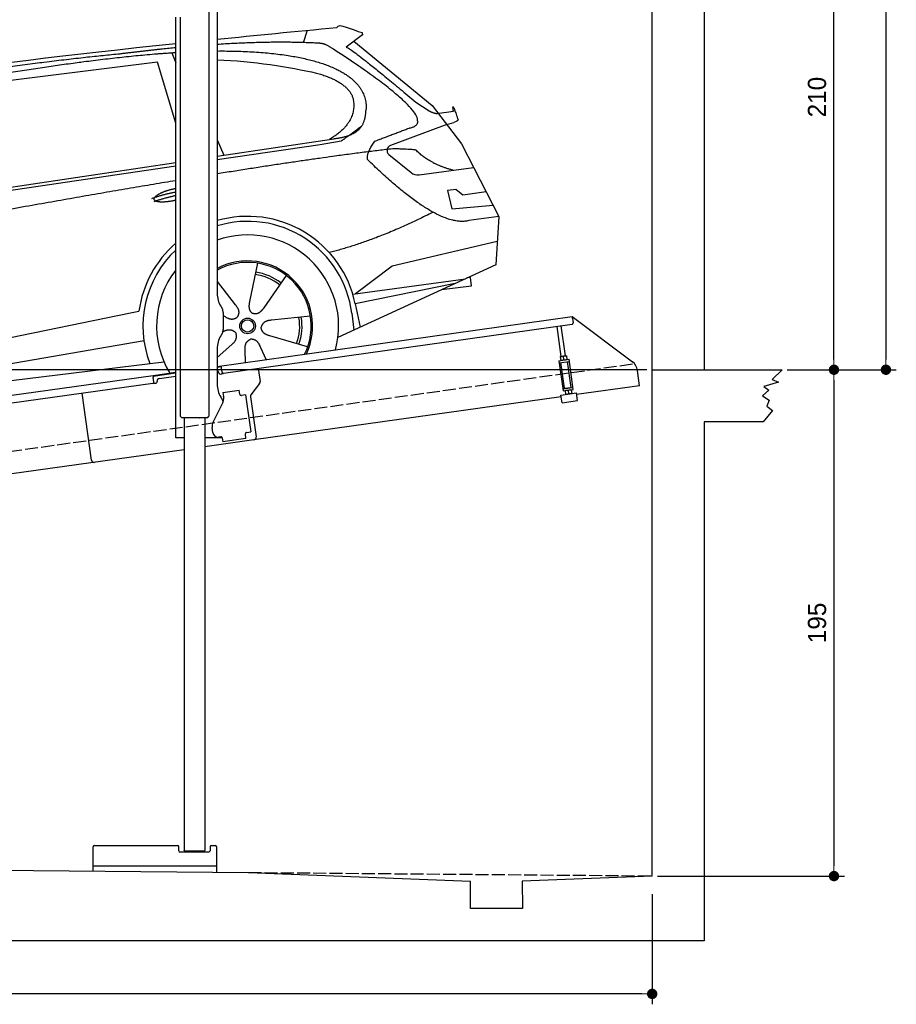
# Model space of a CAD drawing. Extents: x -311 to 6440, y -594 to 5674.
# Tile 3 of 4: x 3064 to 6440, y -594 to 3198. Entities that reach past the tile are written whole.
import ezdxf

# ---------------------------------------------------------------- set-up
doc = ezdxf.new("R2010")
doc.units = 0
doc.header["$LTSCALE"] = 10
doc.header["$MEASUREMENT"] = 0
doc.linetypes.add('GEN3', pattern=[6.25, 5, -1.25])
doc.layers.get('0').update_dxf_attribs({"linetype": 'CONTINUOUS'})
doc.layers.get('DEFPOINTS').update_dxf_attribs({"linetype": 'CONTINUOUS'})
for name, color, linetype in [('3', 6, 'GEN3'), ('CAR', 1, 'CONTINUOUS'), ('SICHTBARE_KANTEN_DIN_', 7, 'CONTINUOUS')]:
    doc.layers.add(name, color=color, linetype=linetype)
doc.layers.add('AM_5', color=3, linetype='CONTINUOUS', lineweight=15)
doc.dimstyles.new('KLAUS_DXF', dxfattribs={"dimscale": 20, "dimtxt": 3.5, "dimasz": 2, "dimexe": 2, "dimexo": 1, "dimgap": 1.5, "dimtad": 1, "dimlfac": 0.1, "dimdsep": 46, "dimtxsty": 'STANDARD', "dimblk": 'DOT', "dimcen": 2, "dimclrd": 256, "dimclre": 256, "dimclrt": 2, "dimadec": 0, "dimazin": 0, "dimtfac": 1, "dimtmove": 2, "dimatfit": 3, "dimfxl": 1, "dimtolj": 1, "dimarcsym": 0})

# ---------------------------------------------------------------- blocks, each defined once
blk = doc.blocks.new('car_150')
at = {"layer": 'CAR'}
for p, q in [((12911.4, 1713.8), (12921.4, 1673.7)), ((13419.2, 1691), (13440.8, 1736.1)), ((12852.3, 1684.4), (12150.5, 1682.1)), ((12893.2, 1443.1), (12852.3, 1684.4)), ((13649.1, 1693.4), (13579.8, 1653)), ((13612.7, 1672.2), (13882, 1390.9)), ((13821.3, 1410.9), (13867.6, 1371.9)), ((13882, 1390.9), (13975.4, 1230.3)), ((13044.2, 1359.1), (13061.8, 1297.5)), ((13896.3, 1358), (13960.6, 1358.2)), ((10839.1, 1237.2), (12874.8, 1292.4)), ((13035, 1284), (13434.9, 1294.1)), ((13036.5, 1296.8), (13490.1, 1309.1)), ((13434.9, 1294.1), (13517.7, 1297.1)), ((13928.7, 1310.6), (13703.2, 1256.7)), ((13928.7, 1310.6), (13956.3, 1315.1)), ((10792.4, 1227), (12873.3, 1279.9)), ((13693.4, 1223.4), (13769.9, 1143.6)), ((13975.4, 1230.3), (14085, 934.5)), ((13799.3, 1131.2), (14011, 1134.1)), ((13933.1, 1058.7), (13900.4, 1058.1)), ((13900.4, 1058.1), (13908.6, 986.7)), ((13957.3, 1033.3), (13933.1, 1058.7)), ((14047.8, 1034.9), (13957.3, 1033.3)), ((13908.6, 986.7), (14067.8, 981)), ((14085, 934.5), (13968.1, 932.9)), ((14085, 934.5), (14050.3, 752)), ((13141, 869.2), (13092, 726)), ((13654.4, 796.4), (14067.1, 840.8)), ((12978, 818.6), (13036.1, 720.2)), ((13244.2, 809.3), (13143.9, 695.8)), ((13500.7, 706.9), (13654.4, 796.4)), ((10765.8, 586.7), (12632.4, 738.6)), ((12632.4, 738.6), (12664.9, 741.2)), ((14050.3, 752), (13413, 548)), ((12984.9, 685.1), (12991.3, 680.2)), ((13489.8, 706.7), (13927.7, 712.7)), ((13886, 699.4), (13494.9, 667.6)), ((13947.4, 714.7), (13934, 714.7)), ((13947.5, 682.1), (13947.4, 714.7)), ((13494.9, 667.6), (13502.3, 576.6)), ((13831.6, 682), (13947.5, 682.1)), ((10786.5, 535.1), (12670.6, 626.7)), ((12976.6, 624.6), (12979.5, 625.3)), ((13318, 642.1), (13166.6, 644.4)), ((13477, 633.5), (13477, 568.5)), ((12942.4, 527.2), (13003.7, 570.3)), ((13292.9, 525.4), (13154, 585.7)), ((10688.1, 535.1), (12736.4, 536.2)), ((13047.9, 495.3), (13052.4, 542.1)), ((13127.9, 496.8), (13108.7, 559.2))]:
    blk.add_line(p, q, dxfattribs=at)
for radius in [30.1, 23.6]:
    blk.add_circle((13073.2, 633.8), radius, dxfattribs=at)
for centre, radius, start, end in [((13707.9, 1237.3), 20, 103.4358, 223.7473), ((13798.8, 1171.2), 40, 223.7473, 270.7861), ((13073.6, 633.3), 403.4, 0.0315, 99.935), ((13073.6, 633.3), 422.7, 4.6504, 99.1419), ((13073.6, 633.3), 422.7, 124.0292, 165.2126), ((13073.6, 633.3), 403.4, 126.4564, 193.9312), ((13073.2, 633.8), 209.6, 45.262, 74.3995), ((13073.2, 633.8), 200.6, 117.1152, 118.6429), ((13073.2, 633.8), 200.6, 45.1152, 74.5463), ((13073.2, 633.8), 200.6, 333.1152, 2.5463), ((13073.2, 633.8), 209.6, 333.262, 2.3995)]:
    blk.add_arc(centre, radius, start, end, dxfattribs=at)
at = {"layer": 'CAR', "color": 1}
for radius, start, end in [(350.6, 337.8443, 102.4953), (350.6, 135.1816, 204.2079), (245, 326.7419, 111.5119), (250.6, 327.615, 110.8156)]:
    blk.add_arc((13073.2, 633.8), radius, start, end, dxfattribs=at)
at = {"layer": 'CAR'}
for points, degree in [([(11210.2, 1685.6), (11542.9, 1749.4), (12105.1, 1762), (12930.5, 1747.4)], 3), ([(13091.3, 1744.3), (13237.9, 1741.3), (13392.2, 1737.5), (13554.4, 1733)], 3), ([(13554.4, 1733), (13562.4, 1752.7), (13610.5, 1716.8), (13648.2, 1701.9)], 3), ([(12704.3, 1733.1), (12355.7, 1743.2), (11740.1, 1722.1)], 2), ([(12928.4, 1730.7), (12821.6, 1733.6), (12704.3, 1733.1)], 2), ([(13480.9, 1680.7), (13311.8, 1711.2), (13088.8, 1724)], 2), ([(13085.7, 1699.1), (13316, 1672.5), (13510.3, 1621.4), (13649.5, 1535.3), (13627.4, 1407.4)], 4), ([(13531.1, 1651.2), (13504.7, 1676.4), (13480.9, 1680.7)], 2), ([(13649.1, 1693.4), (13650.8, 1695), (13646.2, 1697.1), (13650.7, 1700.9), (13648.2, 1701.9)], 4), ([(13081.7, 1665.8), (13216.8, 1643.4), (13354, 1605.1), (13455.3, 1568)], 3), ([(13782.7, 1314.6), (13923.3, 1322), (13531.1, 1651.2)], 2), ([(13579.8, 1653), (13583.8, 1663.8), (13821.3, 1410.9)], 2), ([(13455.3, 1568), (13571.8, 1520.1), (13582.6, 1454.2)], 2), ([(13582.6, 1454.2), (13589.9, 1359.8), (13473.4, 1308.7)], 2), ([(13490.1, 1309.1), (13540.2, 1310.5), (13607.7, 1314), (13619.9, 1364.1), (13627.4, 1407.4)], 4), ([(13867.6, 1371.9), (13876, 1364.8), (13894, 1355.1), (13898.5, 1357.6), (13900.4, 1359.2)], 4), ([(13960.6, 1358.2), (13957.9, 1406.1), (13973.8, 1323.1)], 2), ([(13517.7, 1297.1), (13547.8, 1313.8), (13602.8, 1344.7)], 2), ([(13646, 1280.8), (13782.7, 1314.6)], 1), ([(13973.8, 1323.1), (13974.1, 1319.4), (13966.4, 1316.7), (13956.3, 1315.1)], 3), ([(13609.5, 1213.7), (13606.8, 1237.9), (13646, 1280.8)], 2), ([(12866.3, 1222.8), (11949.2, 1183.9), (10404.4, 1071.4)], 2), ([(13710.6, 1243.2), (13442.1, 1244.8), (13028.3, 1229.3)], 2), ([(13968.1, 932.9), (13845.3, 918), (13609.5, 1213.7)], 2), ([(13798.7, 1227.2), (13797.4, 1230.2), (13710.6, 1243.2)], 2), ([(13931.8, 1133), (13845.5, 1166.6), (13798.7, 1227.2)], 2), ([(12766.3, 1166), (12812.1, 1177.1), (12861, 1179.8)], 2), ([(12775.3, 1160.9), (12774.4, 1168.7), (12785.6, 1178.2), (12809.4, 1187.4), (12837.3, 1192.4), (12862.6, 1193)], 5), ([(12773.7, 1153.3), (12815.9, 1162.4), (12859.4, 1166.5)], 2), ([(12857.1, 1147.9), (12833.5, 1145.1), (12808.5, 1145), (12787.3, 1147.9), (12776.2, 1153.7), (12775.3, 1160.9)], 5), ([(13835.3, 982), (13612, 900.6), (13419.6, 876.1)], 2), ([(13092, 726), (13087.7, 713.3), (13084, 699.2), (13088.6, 685.5), (13099.5, 679.2)], 4), ([(13036.1, 720.2), (13054.6, 694.2), (13038.2, 672.9)], 2), ([(13143.9, 695.8), (13135.1, 685.8), (13124.6, 675.6), (13110.4, 672.8), (13099.5, 679.2)], 4), ([(12991.3, 680.2), (13015.2, 659), (13038.2, 672.9)], 2), ([(13166.6, 644.4), (13134.8, 647.5), (13124.4, 622.8)], 2), ([(12979.5, 625.3), (13010, 634.8), (13025.2, 612.6)], 2), ([(13003.7, 570.3), (13031.3, 586.5), (13025.2, 612.6)], 2), ([(13154, 585.7), (13123.7, 595.9), (13124.4, 622.8)], 2), ([(13052.4, 542.1), (13052.7, 574.1), (13078.5, 581.6)], 2), ([(13112.1, 548.2), (13105.2, 579.4), (13078.5, 581.6)], 2)]:
    blk.add_open_spline(points, degree=degree, dxfattribs=at)
blk.add_open_spline([(11380.1, 1676.4), (11407, 1677.9), (11545.9, 1684.7), (12131.3, 1711.8), (12584.9, 1726.7), (12852.7, 1717.4), (12926.2, 1712.9)], degree=4, knots=[0.0821318, 0.0821318, 0.0821318, 0.0821318, 0.0821318, 0.258851, 0.508851, 0.6086078, 0.6086078, 0.6086078, 0.6086078, 0.6086078], dxfattribs=at)
blk = doc.blocks.new('_DOT')
at = {"color": 0, "linetype": 'ByBlock'}
blk.add_line((-0.5, 0), (-1, 0), dxfattribs=at)
at = {"color": 0, "linetype": 'ByBlock', "const_width": 0.5}
blk.add_lwpolyline([(-0.25, 0, 1), (0.25, 0, 1)], format="xyb", close=True, dxfattribs=at)
blk = doc.blocks.new('*D9')
at = {"layer": 'AM_5', "lineweight": -2, "transparency": 16777216}
for p, q in [((5479.5, 1850), (-240.5, 1850)), ((-200.5, -10), (-200.5, 1810)), ((180, -50), (-240.5, -50))]:
    blk.add_line(p, q, dxfattribs=at)
at = {"layer": 'DEFPOINTS', "color": 0, "transparency": 16777216}
for p in [(-200.5, 1850), (5499.5, 1850), (200, -50)]:
    blk.add_point(p, dxfattribs=at)
at = {"layer": 'AM_5', "lineweight": -2, "transparency": 16777216, "xscale": 40, "yscale": 40, "zscale": 40}
for p, rotation in [((-200.5, 1850), 90), ((-200.5, -50), 270)]:
    blk.add_blockref('_DOT', p, dxfattribs=dict(at, rotation=rotation))
at = {"layer": 'AM_5', "color": 2, "transparency": 16777216, "insert": (-265.5, 900), "char_height": 70, "attachment_point": 5, "rotation": 90}
blk.add_mtext('\\A1;190', dxfattribs=at)
blk = doc.blocks.new('*D10')
at = {"layer": 'AM_5', "lineweight": -2, "transparency": 16777216}
for p, q in [((179.5, 2850), (-240.5, 2850)), ((-200.5, 1890), (-200.5, 2810)), ((5479.5, 1850), (-240.5, 1850))]:
    blk.add_line(p, q, dxfattribs=at)
at = {"layer": 'DEFPOINTS', "color": 0, "transparency": 16777216}
for p in [(-200.5, 2850), (199.5, 2850), (5499.5, 1850)]:
    blk.add_point(p, dxfattribs=at)
at = {"layer": 'AM_5', "lineweight": -2, "transparency": 16777216, "xscale": 40, "yscale": 40, "zscale": 40}
for p, rotation in [((-200.5, 2850), 90), ((-200.5, 1850), 270)]:
    blk.add_blockref('_DOT', p, dxfattribs=dict(at, rotation=rotation))
at = {"layer": 'AM_5', "color": 2, "transparency": 16777216, "insert": (-265.5, 2350), "char_height": 70, "attachment_point": 5, "rotation": 90}
blk.add_mtext('\\A1;100', dxfattribs=at)
blk = doc.blocks.new('*D11')
at = {"layer": 'AM_5', "lineweight": -2, "transparency": 16777216}
for p, q in [((5719.5, 3950), (6239.5, 3950)), ((6199.5, 1890), (6199.5, 3910)), ((6219.5, 1850), (6239.5, 1850))]:
    blk.add_line(p, q, dxfattribs=at)
at = {"layer": 'DEFPOINTS', "color": 0, "transparency": 16777216}
for p in [(5699.5, 3950), (6199.5, 3950), (6199.5, 1850)]:
    blk.add_point(p, dxfattribs=at)
at = {"layer": 'AM_5', "lineweight": -2, "transparency": 16777216, "xscale": 40, "yscale": 40, "zscale": 40}
for p, rotation in [((6199.5, 3950), 90), ((6199.5, 1850), 270)]:
    blk.add_blockref('_DOT', p, dxfattribs=dict(at, rotation=rotation))
at = {"layer": 'AM_5', "color": 2, "transparency": 16777216, "insert": (6134.5, 2900), "char_height": 70, "attachment_point": 5, "rotation": 90}
blk.add_mtext('\\A1;210', dxfattribs=at)
blk = doc.blocks.new('*D12')
at = {"layer": 'AM_5', "lineweight": -2, "transparency": 16777216}
for p, q in [((6219.5, 1850), (6239.5, 1850)), ((6199.5, 1810), (6199.5, -60)), ((5519.5, -100), (6239.5, -100))]:
    blk.add_line(p, q, dxfattribs=at)
at = {"layer": 'DEFPOINTS', "color": 0, "transparency": 16777216}
for p in [(6199.5, 1850), (5499.5, -100), (6199.5, -100)]:
    blk.add_point(p, dxfattribs=at)
at = {"layer": 'AM_5', "lineweight": -2, "transparency": 16777216, "xscale": 40, "yscale": 40, "zscale": 40}
for p, rotation in [((6199.5, 1850), 90), ((6199.5, -100), 270)]:
    blk.add_blockref('_DOT', p, dxfattribs=dict(at, rotation=rotation))
at = {"layer": 'AM_5', "color": 2, "transparency": 16777216, "insert": (6134.5, 875), "char_height": 70, "attachment_point": 5, "rotation": 90}
blk.add_mtext('\\A1;195', dxfattribs=at)
blk = doc.blocks.new('*D13')
at = {"layer": 'AM_5', "lineweight": -2, "transparency": 16777216}
for p, q in [((199.5, -120), (199.5, -593.8)), ((5499.5, -170), (5499.5, -593.8)), ((5459.5, -553.8), (239.5, -553.8))]:
    blk.add_line(p, q, dxfattribs=at)
at = {"layer": 'DEFPOINTS', "color": 0, "transparency": 16777216}
for p in [(199.5, -100), (5499.5, -150), (199.5, -553.8)]:
    blk.add_point(p, dxfattribs=at)
at = {"layer": 'AM_5', "lineweight": -2, "transparency": 16777216, "xscale": 40, "yscale": 40, "zscale": 40, "rotation": 180}
blk.add_blockref('_DOT', (199.5, -553.8), dxfattribs=at)
at = {"layer": 'AM_5', "lineweight": -2, "transparency": 16777216, "xscale": 40, "yscale": 40, "zscale": 40}
blk.add_blockref('_DOT', (5499.5, -553.8), dxfattribs=at)
at = {"layer": 'AM_5', "color": 2, "transparency": 16777216, "insert": (2849.5, -488.8), "char_height": 70, "attachment_point": 5}
blk.add_mtext('\\A1;530', dxfattribs=at)
blk = doc.blocks.new('*D14')
at = {"layer": 'AM_5', "lineweight": -2, "transparency": 16777216}
for p, q in [((5519.5, 5150), (6439.5, 5150)), ((6399.5, 5110), (6399.5, 1890)), ((6019.5, 1850), (6439.5, 1850))]:
    blk.add_line(p, q, dxfattribs=at)
at = {"layer": 'DEFPOINTS', "color": 0, "transparency": 16777216}
for p in [(5499.5, 5150), (5999.5, 1850), (6399.5, 1850)]:
    blk.add_point(p, dxfattribs=at)
at = {"layer": 'AM_5', "lineweight": -2, "transparency": 16777216, "xscale": 40, "yscale": 40, "zscale": 40}
for p, rotation in [((6399.5, 5150), 90), ((6399.5, 1850), 270)]:
    blk.add_blockref('_DOT', p, dxfattribs=dict(at, rotation=rotation))
at = {"layer": 'AM_5', "color": 2, "transparency": 16777216, "insert": (6334.5, 3500), "char_height": 70, "attachment_point": 5, "rotation": 90}
blk.add_mtext('\\A1;330', dxfattribs=at)

msp = doc.modelspace()

# ---------------------------------------------------------------- linework, layer by layer
for p, q in [((5699.503, 5350.005), (5699.503, 1850.005)), ((3824.715, 3452.64), (3824.715, 2144.272)), ((3791.713, 3427.911), (3791.812, 1671.652)), ((3664.715, 1587.64), (3664.715, 3207.64)), ((3681.725, 3207.64), (3681.812, 1671.629)), ((3838.112, 2094.272), (3844.366, 2083.441)), ((3824.715, 1862.792), (5191.605, 2054.896)), ((3847.715, 2070.941), (3847.715, 2004.338)), ((5192.718, 2046.974), (5191.605, 2054.896)), ((5191.605, 2054.896), (5423.542, 1880.119)), ((5190.829, 2024.492), (3849.015, 1835.912)), ((5149.635, 1900.856), (5133.393, 2016.42)), ((5165.479, 1903.082), (5149.237, 2018.647)), ((5192.718, 2046.974), (5195.084, 2030.139)), ((3844.366, 1991.838), (3838.112, 1981.008)), ((3824.715, 1931.008), (3824.715, 1794.697)), ((5146.416, 1900.403), (5145.734, 1899.87)), ((5145.734, 1899.87), (5147.673, 1886.072)), ((5168.697, 1903.535), (5146.416, 1900.403)), ((5159.407, 1888.803), (5157.766, 1900.479)), ((5168.697, 1903.535), (5169.5, 1903.21)), ((5169.5, 1903.21), (5171.439, 1889.412)), ((3840.446, 1860.963), (3824.715, 1858.753)), ((3843.368, 1840.168), (3839.889, 1864.925)), ((5139.811, 1884.53), (5179.422, 1890.096)), ((5139.811, 1884.53), (5156.094, 1768.668)), ((5140.925, 1876.607), (5180.535, 1882.174)), ((5161.328, 1778.492), (5147.411, 1877.519)), ((5148.476, 1885.747), (5147.673, 1886.072)), ((5170.757, 1888.879), (5171.439, 1889.412)), ((5187.966, 1782.236), (5174.049, 1881.263)), ((5195.705, 1774.235), (5179.422, 1890.096)), ((959.991, 1460.181), (3577.468, 1828.044)), ((3577.468, 1828.044), (3664.715, 1840.305)), ((3577.468, 1828.044), (3578.581, 1820.121)), ((3664.715, 1836.266), (3578.025, 1824.083)), ((3601.836, 1816.321), (3664.715, 1825.158)), ((3830.99, 1838.428), (3831.129, 1837.438)), ((3836.776, 1833.182), (3841.728, 1833.878)), ((3982.702, 1854.701), (3989.78, 1804.338)), ((5451.216, 1788.433), (5442.964, 1847.146)), ((5999.51, 1850.005), (5961.803, 1812.157)), ((3576.692, 1797.64), (959.991, 1429.886)), ((3580.947, 1803.287), (3578.581, 1820.121)), ((3584.258, 1797.693), (3589.209, 1798.389)), ((3593.465, 1804.036), (3593.326, 1805.027)), ((3987.863, 1796.928), (3954.55, 1752.719)), ((5161.328, 1778.492), (5187.966, 1782.236)), ((5451.216, 1788.433), (5208.6, 1754.336)), ((5986.079, 1802.168), (5929.673, 1785.756)), ((5929.673, 1785.756), (5948.951, 1770.772)), ((5961.803, 1812.157), (5986.079, 1802.168)), ((3340.553, 1501.897), (3304.368, 1759.367)), ((3340.553, 1501.897), (3304.368, 1759.367)), ((3838.112, 1744.697), (3848.154, 1727.305)), ((3846.658, 1762.873), (3909.044, 1771.641)), ((3846.658, 1762.873), (3848.884, 1747.029)), ((3849.474, 1742.83), (3848.884, 1747.029)), ((3911.271, 1755.797), (3909.044, 1771.641)), ((3911.271, 1755.797), (3911.41, 1754.807)), ((3917.058, 1750.551), (3918.048, 1750.69)), ((3933.892, 1752.917), (3918.048, 1750.69)), ((3933.892, 1752.917), (3953.933, 1610.319)), ((3952.633, 1745.309), (3974.325, 1590.968)), ((5149.184, 1745.986), (3965.814, 1579.674)), ((5148.251, 1752.62), (5207.668, 1760.971)), ((5152.427, 1722.912), (5148.251, 1752.62)), ((5154.981, 1776.59), (5194.592, 1782.157)), ((5156.094, 1768.668), (5195.705, 1774.235)), ((5164.759, 1769.886), (5164.077, 1769.353)), ((5164.077, 1769.353), (5166.016, 1755.554)), ((5166.819, 1755.23), (5166.016, 1755.554)), ((5166.864, 1778.26), (5166.725, 1779.251)), ((5176.109, 1769.961), (5177.75, 1758.286)), ((5182.709, 1780.487), (5182.569, 1781.477)), ((5187.04, 1773.017), (5187.843, 1772.693)), ((5187.843, 1772.693), (5189.782, 1758.895)), ((5189.1, 1758.361), (5189.782, 1758.895)), ((5211.843, 1731.263), (5207.668, 1760.971)), ((5948.951, 1770.772), (5923.961, 1750.079)), ((5923.961, 1750.079), (5950.379, 1732.954)), ((3808.53, 1648.529), (3846, 1722.069)), ((5152.427, 1722.912), (5211.843, 1731.263)), ((5950.379, 1732.954), (5940.383, 1709.407)), ((5940.383, 1709.407), (5963.231, 1692.995)), ((3688.804, 1664.638), (3681.803, 1671.637)), ((3784.804, 1664.643), (3791.812, 1671.652)), ((5963.231, 1692.995), (5926.817, 1650.005)), ((3784.804, 1664.643), (3688.804, 1664.638)), ((3696.812, 1664.638), (3696.906, -1.38)), ((3776.812, 1664.643), (3776.902, -1.34)), ((5699.503, 1650.005), (5699.503, -349.995)), ((5926.817, 1650.005), (5699.503, 1650.005)), ((3807.839, 1607.963), (3805.056, 1627.769)), ((3932.843, 1602.305), (3932.982, 1601.315)), ((3935.209, 1585.471), (3932.982, 1601.315)), ((3938.089, 1608.092), (3937.099, 1607.953)), ((3938.089, 1608.092), (3953.933, 1610.319)), ((3696.808, 1587.64), (3664.715, 1587.64)), ((3844.02, 1587.64), (3776.808, 1587.64)), ((3965.814, 1579.674), (3776.81, 1553.111)), ((3838.35, 1592.055), (3830.428, 1590.941)), ((3843.997, 1587.799), (3846.085, 1572.945)), ((3935.209, 1585.471), (3846.085, 1572.945)), ((3696.811, 1541.868), (959.991, 1157.233)), ((3346.885, -80.259), (3346.885, 12.642)), ((3351.885, 17.642), (3671.885, 17.642)), ((3676.885, -2.358), (3676.885, 12.642)), ((3796.885, 12.642), (3796.885, -2.358)), ((3801.885, 17.642), (3816.885, 17.642)), ((3821.885, 12.642), (3821.885, -84.826)), ((3791.885, -7.358), (3681.885, -7.358)), ((3697.886, -2.361), (3696.886, -1.361)), ((3697.886, -2.361), (3775.886, -2.356)), ((3710.886, -2.36), (3710.886, -7.358)), ((3762.886, -2.357), (3762.886, -7.358)), ((3775.886, -2.356), (3776.902, -1.34)), ((199.51, -49.995), (3944.51, -86.005)), ((3821.885, -62.358), (3346.885, -62.358)), ((3944.51, -86.005), (4799.51, -120.083)), ((5499.51, -99.995), (4999.056, -120.083)), ((4799.51, -224.995), (4799.51, -120.083)), ((4999.056, -120.083), (4999.51, -224.995)), ((4999.51, -224.995), (4799.51, -224.995)), ((5699.503, -349.995), (-0.481, -349.995))]:
    msp.add_line(p, q)
msp.add_polyline3d([(3843.994, 1587.803, 0), (3843.994, 1587.803, 0), (3843.994, 1587.813, 0), (3843.994, 1587.823, 0), (3843.994, 1587.833, 0), (3843.994, 1587.833, 0), (3843.994, 1587.843, 0), (3843.994, 1587.853, 0), (3843.984, 1587.863, 0), (3843.984, 1587.863, 0), (3843.984, 1587.873, 0), (3843.984, 1587.883, 0), (3843.984, 1587.893, 0), (3843.984, 1587.903, 0), (3843.984, 1587.903, 0), (3843.984, 1587.913, 0), (3843.974, 1587.923, 0), (3843.974, 1587.933, 0), (3843.974, 1587.933, 0), (3843.974, 1587.943, 0), (3843.974, 1587.953, 0), (3843.974, 1587.963, 0), (3843.974, 1587.963, 0), (3843.974, 1587.973, 0), (3843.964, 1587.983, 0), (3843.964, 1587.993, 0), (3843.964, 1588.003, 0), (3843.964, 1588.003, 0), (3843.964, 1588.013, 0), (3843.964, 1588.023, 0), (3843.964, 1588.033, 0), (3843.954, 1588.033, 0), (3843.954, 1588.043, 0), (3843.954, 1588.053, 0), (3843.954, 1588.063, 0), (3843.954, 1588.063, 0), (3843.954, 1588.073, 0), (3843.944, 1588.083, 0), (3843.944, 1588.093, 0), (3843.944, 1588.103, 0), (3843.944, 1588.103, 0), (3843.944, 1588.113, 0), (3843.944, 1588.123, 0), (3843.944, 1588.133, 0), (3843.934, 1588.133, 0), (3843.934, 1588.143, 0), (3843.934, 1588.153, 0), (3843.934, 1588.163, 0), (3843.934, 1588.163, 0), (3843.934, 1588.173, 0), (3843.924, 1588.183, 0), (3843.924, 1588.193, 0), (3843.924, 1588.203, 0), (3843.924, 1588.203, 0), (3843.924, 1588.213, 0), (3843.924, 1588.223, 0), (3843.914, 1588.233, 0), (3843.914, 1588.233, 0), (3843.914, 1588.243, 0), (3843.914, 1588.253, 0), (3843.914, 1588.263, 0), (3843.904, 1588.273, 0), (3843.904, 1588.273, 0), (3843.904, 1588.283, 0), (3843.904, 1588.293, 0), (3843.904, 1588.303, 0), (3843.894, 1588.303, 0), (3843.894, 1588.313, 0), (3843.894, 1588.323, 0), (3843.894, 1588.333, 0), (3843.894, 1588.333, 0), (3843.894, 1588.343, 0), (3843.884, 1588.353, 0), (3843.884, 1588.363, 0), (3843.884, 1588.373, 0), (3843.884, 1588.373, 0), (3843.884, 1588.383, 0), (3843.874, 1588.393, 0), (3843.874, 1588.403, 0), (3843.874, 1588.403, 0), (3843.874, 1588.413, 0), (3843.864, 1588.423, 0), (3843.864, 1588.433, 0), (3843.864, 1588.433, 0), (3843.864, 1588.443, 0), (3843.864, 1588.453, 0), (3843.854, 1588.463, 0), (3843.854, 1588.473, 0), (3843.854, 1588.473, 0), (3843.854, 1588.483, 0), (3843.854, 1588.493, 0), (3843.844, 1588.503, 0), (3843.844, 1588.503, 0), (3843.844, 1588.513, 0), (3843.844, 1588.523, 0), (3843.834, 1588.533, 0), (3843.834, 1588.533, 0), (3843.834, 1588.543, 0), (3843.834, 1588.553, 0), (3843.824, 1588.563, 0), (3843.824, 1588.573, 0), (3843.824, 1588.573, 0), (3843.824, 1588.583, 0), (3843.824, 1588.593, 0), (3843.814, 1588.603, 0), (3843.814, 1588.603, 0), (3843.814, 1588.613, 0), (3843.814, 1588.623, 0), (3843.804, 1588.633, 0), (3843.804, 1588.633, 0), (3843.804, 1588.643, 0), (3843.804, 1588.653, 0), (3843.794, 1588.663, 0), (3843.794, 1588.673, 0), (3843.794, 1588.673, 0), (3843.794, 1588.683, 0), (3843.784, 1588.693, 0), (3843.784, 1588.703, 0), (3843.784, 1588.703, 0), (3843.784, 1588.713, 0), (3843.774, 1588.723, 0), (3843.774, 1588.733, 0), (3843.774, 1588.733, 0), (3843.764, 1588.743, 0), (3843.764, 1588.753, 0), (3843.764, 1588.763, 0), (3843.764, 1588.763, 0), (3843.754, 1588.773, 0)])
for centre, radius, start, end in [((3924.715, 2144.272), 100, 180, 210), ((3822.715, 2070.941), 25, 0, 30), ((5190.133, 2029.443), 5, 278, 8), ((3924.715, 1931.008), 100, 150, 180), ((3822.715, 2004.338), 25, 330, 0), ((5154.093, 1883.508), 17.367, 77.77582, 118.212327), ((5165.983, 1885.146), 17.396, 77.82749, 118.186832), ((5151.202, 1904.049), 17.313, 257.73743, 298.290578), ((5163.081, 1905.803), 17.392, 257.805999, 298.168278), ((5393.451, 1840.187), 50, 8, 53), ((3821.087, 1837.036), 10, 8, 68.728945), ((3836.08, 1838.134), 5, 188, 278), ((3841.032, 1838.83), 5, 278, 334.763283), ((3848.32, 1840.864), 5, 188, 278), ((3575.996, 1802.591), 5, 278, 8), ((3583.562, 1802.645), 5, 221.236717, 278), ((3588.513, 1803.34), 5, 278, 8), ((3603.228, 1806.418), 10, 98, 188), ((3924.715, 1794.697), 100, 180, 210), ((3979.877, 1802.946), 10, 323, 8), ((3916.362, 1755.503), 5, 188, 278), ((3962.536, 1746.701), 10, 143, 188), ((5172.436, 1752.99), 17.367, 77.77582, 118.212327), ((5169.545, 1773.531), 17.313, 257.73743, 298.290578), ((5184.326, 1754.629), 17.396, 77.82749, 118.186832), ((5181.424, 1775.286), 17.392, 257.805999, 298.168278), ((3814.815, 1737.959), 35, 333, 8), ((3841.831, 1974.245), 320.958, 254.679341, 254.686099), ((3839.715, 1632.64), 35, 153, 188), ((3827.644, 1610.747), 20, 188, 278), ((3937.794, 1603.001), 5, 98, 188), ((3839.046, 1587.103), 5, 19.536959, 98), ((3964.422, 1589.576), 10, 278, 8), ((3350.456, 1503.289), 10, 188, 278), ((3350.456, 1503.289), 10, 188, 278), ((3351.885, 12.642), 5, 90, 180), ((3671.885, 12.642), 5, 0, 90), ((3801.885, 12.642), 5, 90, 180), ((3816.885, 12.642), 5, 0, 90), ((3681.885, -2.358), 5, 180, 270), ((3791.885, -2.358), 5, 270, 0)]:
    msp.add_arc(centre, radius, start, end)
at = {"layer": '3'}
for p, q in [((423.4, 1169.675), (5430.808, 1873.42)), ((3944.51, -86.005), (5499.51, -99.096))]:
    msp.add_line(p, q, dxfattribs=at)
at = {"layer": 'SICHTBARE_KANTEN_DIN_'}
for p, q in [((5499.51, -99.995), (5499.51, 5150.005)), ((5499.51, 1850.005), (5999.51, 1850.005))]:
    msp.add_line(p, q, dxfattribs=at)

# ---------------------------------------------------------------- block references
at = {"layer": 'CAR', "color": 2, "rotation": 6.973897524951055}
msp.add_blockref('car_150', (-8957.91, -197.853), dxfattribs=at)

# ---------------------------------------------------------------- dimensions: what is measured, and where the dimension line sits
at = {"layer": 'AM_5'}
dim = msp.add_linear_dim(base=(6399.51, 1850.005), p1=(5499.51, 5150.005), p2=(5999.51, 1850.005), angle=90, dimstyle='KLAUS_DXF', dxfattribs=at)
dim.commit()
dim.dimension.update_dxf_attribs({"geometry": '*D14', "text_midpoint": (6334.51, 3500.005)})
for base, p1, p2, override, picture, middle in [((6199.51, 3950.005), (6199.51, 1850.005), (5699.503, 3950.005), {"dimtzin": 7}, '*D11', (6134.51, 2900.005)), ((-200.481, 2850.005), (5499.51, 1850.005), (199.51, 2850.005), {"dimpost": '', "dimtol": 0, "dimlim": 0, "dimtp": 0, "dimtm": 0, "dimtfac": 1, "dimtdec": 2, "dimtolj": 1, "dimtzin": 7}, '*D10', (-265.481, 2350.005)), ((-200.481, 1850.005), (199.991, -50), (5499.51, 1850.005), {"dimtol": 0, "dimlim": 0, "dimtp": 0, "dimtm": 0, "dimtfac": 1, "dimtdec": 2, "dimtolj": 1, "dimtzin": 7}, '*D9', (-265.481, 900.002)), ((6199.51, -99.995), (6199.51, 1850.005), (5499.51, -99.995), {"dimtzin": 7}, '*D12', (6134.51, 875.005))]:
    dim = msp.add_linear_dim(base=base, p1=p1, p2=p2, angle=90, dimstyle='KLAUS_DXF', override=override, dxfattribs=at)
    dim.commit()
    dim.dimension.update_dxf_attribs({"geometry": picture, "text_midpoint": middle})
dim = msp.add_linear_dim(base=(199.51, -553.835), p1=(5499.51, -149.995), p2=(199.51, -99.995), dimstyle='KLAUS_DXF', override={"dimtzin": 7}, dxfattribs=at)
dim.commit()
dim.dimension.update_dxf_attribs({"geometry": '*D13', "text_midpoint": (2849.51, -488.835)})

doc.saveas('drawing.dxf')
